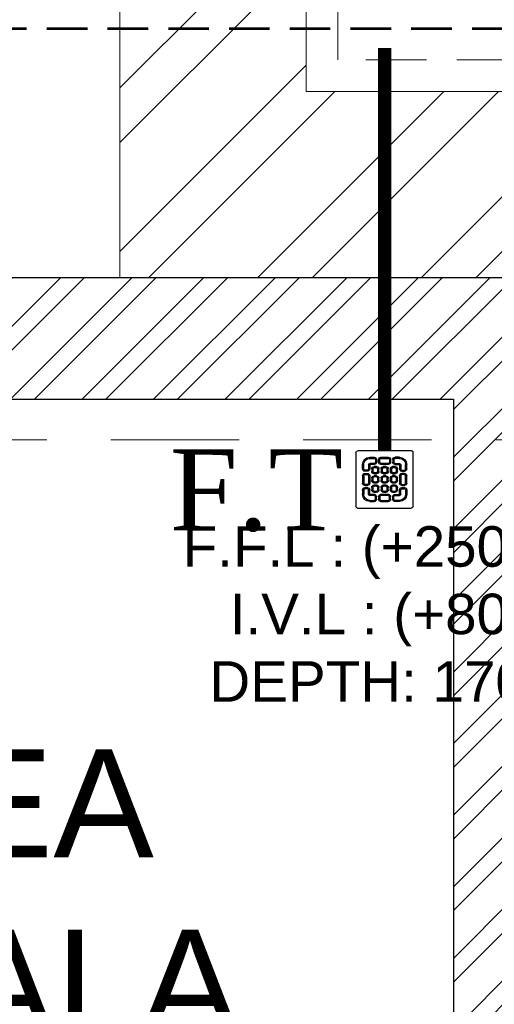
# Model space of a CAD drawing. Header units: inches. Extents: x 704 to 259546, y -107711 to 151004.
# Tile 167 of 243: x 127419 to 127454, y 21583 to 21656. Entities that reach past the tile are written whole.
import ezdxf

# ---------------------------------------------------------------- set-up
doc = ezdxf.new("R2010")
doc.units = ezdxf.units.IN
doc.header["$MEASUREMENT"] = 0
doc.header["$PDMODE"] = 34
doc.linetypes.add('HIDDEN', pattern=[0.375, 0.25, -0.125])
for name, color, linetype in [('A-FORMATEXT', 255, 'Continuous'), ('PD_025_TEXT', 61, 'Continuous'), ('PD_DIMENSION', 101, 'Continuous'), ('PP BALL VALVE', 7, 'Continuous')]:
    doc.layers.add(name, color=color, linetype=linetype)
for name, color, linetype, lineweight in [('PD_BRICK WALL_230', 4, 'Continuous', 50), ('PD_COLUMN', 2, 'Continuous', 60), ('PD_HATCH', 45, 'Continuous', 9), ('PP-GT', 3, 'Continuous', 18), ('PP-TEXT', 7, 'Continuous', 40), ('PP-WWP', 3, 'Continuous', 25)]:
    doc.layers.add(name, color=color, linetype=linetype, lineweight=lineweight)
doc.styles.add('MtX_Times_New_Roman_1', font='times.ttf')
doc.styles.get("Standard").update_dxf_attribs({"font": 'arial.ttf', "height": 6})
doc.styles.add('style1', font='arial.ttf', dxfattribs={"height": 500})
doc.dimstyles.new('Copy of MONTY-1', dxfattribs={"dimtxt": 6, "dimasz": 6, "dimexe": 1.625, "dimexo": 9.125, "dimgap": 0.09, "dimtad": 0, "dimdec": 1, "dimzin": 0, "dimdsep": 46, "dimlunit": 4, "dimtxsty": 'Standard', "dimblk": 'OBLIQUE', "dimcen": 1.125, "dimadec": 0, "dimazin": 0, "dimtfac": 1, "dimtdec": 1, "dimtofl": 0, "dimtmove": 0, "dimatfit": 3, "dimfxl": 7, "dimfxlon": 1, "dimtolj": 1, "dimtzin": 0, "dimlwe": 15, "dimarcsym": 1})

# ---------------------------------------------------------------- blocks, each defined once
blk = doc.blocks.new('columns2')
at = {"layer": 'PD_HATCH', "color": 8, "linetype": 'HIDDEN', "ltscale": 38}
for p, q in [((370.5, 60), (201, 60)), ((369, 48), (201, 48))]:
    blk.add_line(p, q, dxfattribs=at)
blk = doc.blocks.new('_OBLIQUE')
at = {"color": 0, "linetype": 'ByBlock'}
blk.add_line((-0.5, -0.5), (0.5, 0.5), dxfattribs=at)
blk = doc.blocks.new('*D927')
at = {"layer": 'Defpoints', "color": 0, "transparency": 16777216}
for p in [(128253.35, 21655.085), (128253.35, 21636.635), (127137.35, 21576.635)]:
    blk.add_point(p, dxfattribs=at)
at = {"layer": 'PD_DIMENSION', "color": 0, "linetype": 'HIDDEN', "lineweight": 15, "ltscale": 12, "transparency": 16777216}
for p, q in [((127137.35, 21595.085), (127137.35, 21656.585)), ((128253.35, 21641.635), (128253.35, 21656.585))]:
    blk.add_line(p, q, dxfattribs=at)
at = {"layer": 'PD_DIMENSION', "color": 0, "linetype": 'HIDDEN', "lineweight": -2, "ltscale": 12, "transparency": 16777216}
for p, q in [((127137.35, 21655.085), (127690.169, 21655.085)), ((128253.35, 21655.085), (127700.531, 21655.085))]:
    blk.add_line(p, q, dxfattribs=at)
at = {"layer": 'PD_DIMENSION', "color": 0, "lineweight": -2, "transparency": 16777216, "xscale": 2, "yscale": 2, "zscale": 2, "rotation": 180}
blk.add_blockref('_OBLIQUE', (127137.35, 21655.085), dxfattribs=at)
at = {"layer": 'PD_DIMENSION', "color": 0, "lineweight": -2, "transparency": 16777216, "xscale": 2, "yscale": 2, "zscale": 2}
blk.add_blockref('_OBLIQUE', (128253.35, 21655.085), dxfattribs=at)
at = {"layer": 'PD_DIMENSION', "color": 0, "transparency": 16777216, "insert": (127695.35, 21655.085), "char_height": 6, "attachment_point": 5}
blk.add_mtext("\\A1;93'", dxfattribs=at)
blk = doc.blocks.new('PP-GRATING')
at = {"linetype": 'Continuous'}
for p, q in [((-53.1, -49.4), (-53.1, 49.4)), ((-49.7, 52.9), (49.7, 52.9)), ((-27.6, 40.7), (-27.6, 38.6)), ((-19.6, 40.7), (-27.6, 40.7)), ((-19.6, 38.6), (-27.6, 38.6)), ((-19.6, 38.6), (-19.6, 40.7)), ((-17.3, 31.8), (-17.3, 36.4)), ((-15.3, 36.4), (-17.3, 36.4)), ((-15.3, 31.8), (-15.3, 36.4)), ((-11.4, 36.4), (-11.4, 31.8)), ((-9.4, 36.4), (-11.4, 36.4)), ((-9.4, 36.4), (-9.4, 31.8)), ((-7.1, 38.6), (-7.1, 40.7)), ((-7.1, 40.7), (6.5, 40.7)), ((-7.1, 38.6), (6.5, 38.6)), ((6.5, 40.7), (6.5, 38.6)), ((8.8, 31.8), (8.8, 36.4)), ((10.9, 36.4), (8.8, 36.4)), ((10.9, 31.8), (10.9, 36.4)), ((14.7, 31.8), (14.7, 36.4)), ((14.7, 36.4), (16.8, 36.4)), ((16.8, 31.8), (16.8, 36.4)), ((19, 40.7), (27, 40.7)), ((19, 38.6), (19, 40.7)), ((19, 38.6), (27, 38.6)), ((27, 40.7), (27, 38.6)), ((52.6, 50), (52.6, -48.9)), ((-38.9, 27.3), (-41, 27.3)), ((-41, 27.3), (-41, 19.3)), ((-38.9, 19.3), (-41, 19.3)), ((-38.9, 27.3), (-38.9, 19.3)), ((-29.8, 19.3), (-29.8, 27.3)), ((-27.8, 27.3), (-29.8, 27.3)), ((-29.8, 19.3), (-27.8, 19.3)), ((-27.8, 19.3), (-27.8, 27.3)), ((-27.6, 29.6), (-27.6, 27.5)), ((-27.6, 29.6), (-19.6, 29.6)), ((-27.6, 27.5), (-19.6, 27.5)), ((-23.9, 14.8), (-23.9, 19.3)), ((-21.9, 19.3), (-23.9, 19.3)), ((-21.9, 14.8), (-21.9, 19.3)), ((-19.6, 27.5), (-19.6, 29.6)), ((-19.6, 23.6), (-15.1, 23.6)), ((-19.6, 21.6), (-19.6, 23.6)), ((-19.6, 21.6), (-15.1, 21.6)), ((-17.3, 31.8), (-15.3, 31.8)), ((-15.1, 23.6), (-15.1, 21.6)), ((-12.8, 19.3), (-12.8, 14.8)), ((-10.7, 19.3), (-12.8, 19.3)), ((-11.4, 31.8), (-9.4, 31.8)), ((-10.7, 19.3), (-10.7, 14.8)), ((-7.1, 29.6), (6.5, 29.6)), ((-7.1, 29.6), (-7.1, 27.5)), ((-7.1, 27.5), (6.5, 27.5)), ((-6.9, 14.8), (-6.9, 19.3)), ((-4.8, 19.3), (-6.9, 19.3)), ((-4.8, 14.8), (-4.8, 19.3)), ((-2.6, 23.6), (2, 23.6)), ((-2.6, 21.6), (-2.6, 23.6)), ((-2.6, 21.6), (2, 21.6)), ((2, 23.6), (2, 21.6)), ((4.3, 19.3), (4.3, 14.8)), ((6.3, 19.3), (4.3, 19.3)), ((6.3, 19.3), (6.3, 14.8)), ((6.5, 29.6), (6.5, 27.5)), ((8.8, 31.8), (10.9, 31.8)), ((10.2, 14.8), (10.2, 19.3)), ((12.2, 19.3), (10.2, 19.3)), ((12.2, 14.8), (12.2, 19.3)), ((14.5, 23.6), (19, 23.6)), ((14.5, 21.6), (14.5, 23.6)), ((14.5, 21.6), (19, 21.6)), ((16.8, 31.8), (14.7, 31.8)), ((27, 29.6), (19, 29.6)), ((19, 27.5), (19, 29.6)), ((27, 27.5), (19, 27.5)), ((19, 23.6), (19, 21.6)), ((21.3, 19.3), (21.3, 14.8)), ((23.4, 19.3), (21.3, 19.3)), ((23.4, 19.3), (23.4, 14.8)), ((27, 29.6), (27, 27.5)), ((27.2, 19.3), (27.2, 27.3)), ((27.2, 27.3), (29.3, 27.3)), ((29.3, 19.3), (27.2, 19.3)), ((29.3, 19.3), (29.3, 27.3)), ((38.4, 27.3), (38.4, 19.3)), ((38.4, 27.3), (40.4, 27.3)), ((38.4, 19.3), (40.4, 19.3)), ((40.4, 27.3), (40.4, 19.3)), ((-41, 6.8), (-41, -6.8)), ((-38.9, 6.8), (-41, 6.8)), ((-38.9, 6.8), (-38.9, -6.8)), ((-36.7, 17), (-32.1, 17)), ((-36.7, 17), (-36.7, 15)), ((-36.7, 15), (-32.1, 15)), ((-32.1, 11.1), (-36.7, 11.1)), ((-36.7, 11.1), (-36.7, 9.1)), ((-32.1, 9.1), (-36.7, 9.1)), ((-32.1, 9.1), (-32.1, 11.1)), ((-29.8, -6.8), (-29.8, 6.8)), ((-29.8, 6.8), (-27.8, 6.8)), ((-27.8, -6.8), (-27.8, 6.8)), ((-21.9, 14.8), (-23.9, 14.8)), ((-23.9, -2.3), (-23.9, 2.3)), ((-21.9, 2.3), (-23.9, 2.3)), ((-21.9, -2.3), (-21.9, 2.3)), ((-15.1, 12.5), (-19.6, 12.5)), ((-19.6, 12.5), (-19.6, 10.5)), ((-15.1, 10.5), (-19.6, 10.5)), ((-19.6, 6.6), (-15.1, 6.6)), ((-19.6, 4.5), (-19.6, 6.6)), ((-19.6, 4.5), (-15.1, 4.5)), ((-15.1, 12.5), (-15.1, 10.5)), ((-15.1, 6.6), (-15.1, 4.5)), ((-12.8, 14.8), (-10.7, 14.8)), ((-12.8, 2.3), (-12.8, -2.3)), ((-10.7, 2.3), (-12.8, 2.3)), ((-10.7, 2.3), (-10.7, -2.3)), ((-4.8, 14.8), (-6.9, 14.8)), ((-6.9, -2.3), (-6.9, 2.3)), ((-4.8, 2.3), (-6.9, 2.3)), ((-4.8, -2.3), (-4.8, 2.3)), ((2, 12.5), (-2.6, 12.5)), ((-2.6, 12.5), (-2.6, 10.5)), ((2, 10.5), (-2.6, 10.5)), ((-2.6, 6.6), (2, 6.6)), ((-2.6, 4.5), (-2.6, 6.6)), ((-2.6, 4.5), (2, 4.5)), ((2, 12.5), (2, 10.5)), ((2, 6.6), (2, 4.5)), ((4.3, 14.8), (6.3, 14.8)), ((4.3, 2.3), (4.3, -2.3)), ((6.3, 2.3), (4.3, 2.3)), ((6.3, 2.3), (6.3, -2.3)), ((12.2, 14.8), (10.2, 14.8)), ((10.2, -2.3), (10.2, 2.3)), ((12.2, 2.3), (10.2, 2.3)), ((12.2, -2.3), (12.2, 2.3)), ((19, 12.5), (14.5, 12.5)), ((14.5, 12.5), (14.5, 10.5)), ((19, 10.5), (14.5, 10.5)), ((14.5, 6.6), (19, 6.6)), ((14.5, 4.5), (14.5, 6.6)), ((14.5, 4.5), (19, 4.5)), ((19, 12.5), (19, 10.5)), ((19, 6.6), (19, 4.5)), ((21.3, 14.8), (23.4, 14.8)), ((21.3, 2.3), (21.3, -2.3)), ((23.4, 2.3), (21.3, 2.3)), ((23.4, 2.3), (23.4, -2.3)), ((27.2, -6.8), (27.2, 6.8)), ((29.3, 6.8), (27.2, 6.8)), ((29.3, -6.8), (29.3, 6.8)), ((36.1, 17), (31.5, 17)), ((36.1, 15), (31.5, 15)), ((31.5, 11.1), (36.1, 11.1)), ((31.5, 9.1), (31.5, 11.1)), ((31.5, 9.1), (36.1, 9.1)), ((36.1, 17), (36.1, 15)), ((36.1, 11.1), (36.1, 9.1)), ((38.4, 6.8), (38.4, -6.8)), ((38.4, 6.8), (40.4, 6.8)), ((40.4, 6.8), (40.4, -6.8)), ((-41, -6.8), (-38.9, -6.8)), ((-36.7, -9.1), (-32.1, -9.1)), ((-36.7, -9.1), (-36.7, -11.1)), ((-36.7, -11.1), (-32.1, -11.1)), ((-36.7, -17), (-36.7, -15)), ((-36.7, -15), (-32.1, -15)), ((-36.7, -17), (-32.1, -17)), ((-32.1, -9.1), (-32.1, -11.1)), ((-29.8, -6.8), (-27.8, -6.8)), ((-21.9, -2.3), (-23.9, -2.3)), ((-23.9, -19.3), (-23.9, -14.8)), ((-21.9, -14.8), (-23.9, -14.8)), ((-21.9, -19.3), (-21.9, -14.8)), ((-15.1, -4.5), (-19.6, -4.5)), ((-19.6, -4.5), (-19.6, -6.6)), ((-15.1, -6.6), (-19.6, -6.6)), ((-19.6, -10.5), (-15.1, -10.5)), ((-19.6, -12.5), (-19.6, -10.5)), ((-19.6, -12.5), (-15.1, -12.5)), ((-15.1, -4.5), (-15.1, -6.6)), ((-15.1, -10.5), (-15.1, -12.5)), ((-12.8, -2.3), (-10.7, -2.3)), ((-12.8, -14.8), (-12.8, -19.3)), ((-10.7, -14.8), (-12.8, -14.8)), ((-10.7, -14.8), (-10.7, -19.3)), ((-4.8, -2.3), (-6.9, -2.3)), ((-6.9, -19.3), (-6.9, -14.8)), ((-4.8, -14.8), (-6.9, -14.8)), ((-4.8, -19.3), (-4.8, -14.8)), ((2, -4.5), (-2.6, -4.5)), ((-2.6, -4.5), (-2.6, -6.6)), ((2, -6.6), (-2.6, -6.6)), ((-2.6, -10.5), (2, -10.5)), ((-2.6, -12.5), (-2.6, -10.5)), ((-2.6, -12.5), (2, -12.5)), ((2, -4.5), (2, -6.6)), ((2, -10.5), (2, -12.5)), ((4.3, -2.3), (6.3, -2.3)), ((4.3, -14.8), (4.3, -19.3)), ((6.3, -14.8), (4.3, -14.8)), ((6.3, -14.8), (6.3, -19.3)), ((12.2, -2.3), (10.2, -2.3)), ((10.2, -19.3), (10.2, -14.8)), ((12.2, -14.8), (10.2, -14.8)), ((12.2, -19.3), (12.2, -14.8)), ((19, -4.5), (14.5, -4.5)), ((14.5, -4.5), (14.5, -6.6)), ((19, -6.6), (14.5, -6.6)), ((14.5, -10.5), (19, -10.5)), ((14.5, -12.5), (14.5, -10.5)), ((14.5, -12.5), (19, -12.5)), ((19, -4.5), (19, -6.6)), ((19, -10.5), (19, -12.5)), ((21.3, -2.3), (23.4, -2.3)), ((21.3, -14.8), (21.3, -19.3)), ((23.4, -14.8), (21.3, -14.8)), ((23.4, -14.8), (23.4, -19.3)), ((29.3, -6.8), (27.2, -6.8)), ((36.1, -9.1), (31.5, -9.1)), ((31.5, -9.1), (31.5, -11.1)), ((36.1, -11.1), (31.5, -11.1)), ((36.1, -15), (31.5, -15)), ((36.1, -17), (31.5, -17)), ((36.1, -9.1), (36.1, -11.1)), ((36.1, -17), (36.1, -15)), ((40.4, -6.8), (38.4, -6.8)), ((-41, -27.3), (-41, -19.3)), ((-38.9, -19.3), (-41, -19.3)), ((-38.9, -27.3), (-41, -27.3)), ((-38.9, -27.3), (-38.9, -19.3)), ((-29.8, -19.3), (-27.8, -19.3)), ((-29.8, -19.3), (-29.8, -27.3)), ((-27.8, -27.3), (-29.8, -27.3)), ((-27.8, -19.3), (-27.8, -27.3)), ((-27.6, -27.5), (-19.6, -27.5)), ((-27.6, -29.6), (-27.6, -27.5)), ((-27.6, -29.6), (-19.6, -29.6)), ((-21.9, -19.3), (-23.9, -19.3)), ((-15.1, -21.6), (-19.6, -21.6)), ((-19.6, -21.6), (-19.6, -23.6)), ((-15.1, -23.6), (-19.6, -23.6)), ((-19.6, -27.5), (-19.6, -29.6)), ((-17.3, -31.8), (-17.3, -36.4)), ((-17.3, -31.8), (-15.3, -31.8)), ((-15.3, -31.8), (-15.3, -36.4)), ((-15.1, -21.6), (-15.1, -23.6)), ((-12.8, -19.3), (-10.7, -19.3)), ((-11.4, -36.4), (-11.4, -31.8)), ((-11.4, -31.8), (-9.4, -31.8)), ((-9.4, -36.4), (-9.4, -31.8)), ((-7.1, -27.5), (6.5, -27.5)), ((-7.1, -29.6), (-7.1, -27.5)), ((-7.1, -29.6), (6.5, -29.6)), ((-4.8, -19.3), (-6.9, -19.3)), ((2, -21.6), (-2.6, -21.6)), ((-2.6, -21.6), (-2.6, -23.6)), ((2, -23.6), (-2.6, -23.6)), ((2, -21.6), (2, -23.6)), ((4.3, -19.3), (6.3, -19.3)), ((6.5, -29.6), (6.5, -27.5)), ((8.8, -31.8), (8.8, -36.4)), ((8.8, -31.8), (10.9, -31.8)), ((12.2, -19.3), (10.2, -19.3)), ((10.9, -31.8), (10.9, -36.4)), ((19, -21.6), (14.5, -21.6)), ((14.5, -21.6), (14.5, -23.6)), ((19, -23.6), (14.5, -23.6)), ((14.7, -31.8), (14.7, -36.4)), ((16.8, -31.8), (14.7, -31.8)), ((16.8, -31.8), (16.8, -36.4)), ((19, -21.6), (19, -23.6)), ((27, -27.5), (19, -27.5)), ((19, -27.5), (19, -29.6)), ((27, -29.6), (19, -29.6)), ((21.3, -19.3), (23.4, -19.3)), ((27, -29.6), (27, -27.5)), ((27.2, -19.3), (27.2, -27.3)), ((29.3, -19.3), (27.2, -19.3)), ((27.2, -27.3), (29.3, -27.3)), ((29.3, -19.3), (29.3, -27.3)), ((38.4, -19.3), (40.4, -19.3)), ((38.4, -27.3), (38.4, -19.3)), ((38.4, -27.3), (40.4, -27.3)), ((40.4, -27.3), (40.4, -19.3)), ((49.2, -52.3), (-50.3, -52.3)), ((-27.6, -40.7), (-27.6, -38.6)), ((-19.6, -38.6), (-27.6, -38.6)), ((-19.6, -40.7), (-27.6, -40.7)), ((-19.6, -38.6), (-19.6, -40.7)), ((-15.3, -36.4), (-17.3, -36.4)), ((-9.4, -36.4), (-11.4, -36.4)), ((6.5, -38.6), (-7.1, -38.6)), ((-7.1, -38.6), (-7.1, -40.7)), ((6.5, -40.7), (-7.1, -40.7)), ((6.5, -38.7), (6.5, -40.7)), ((8.8, -36.4), (10.9, -36.4)), ((14.7, -36.4), (16.8, -36.4)), ((19, -38.6), (19, -40.7)), ((19, -38.6), (27, -38.6)), ((19, -40.7), (27, -40.7)), ((27, -40.7), (27, -38.6))]:
    blk.add_line(p, q, dxfattribs=at)
for centre, radius, start, end in [((-49.7, 49.4), 3.41, 90, 180), ((-27.6, 27.3), 13.4, 90, 180), ((-27.6, 27.3), 11.4, 90, 180), ((-19.6, 36.4), 4.32, 360, 90), ((-19.6, 36.4), 2.27, 360, 90), ((-7.1, 36.4), 4.32, 90, 180), ((-7.1, 36.4), 2.27, 90, 180), ((6.5, 36.4), 4.32, 360, 90), ((6.5, 36.4), 2.27, 360, 90), ((19, 36.4), 4.32, 90, 180), ((19, 36.4), 2.27, 90, 180), ((27, 27.3), 13.4, 0, 90), ((27, 27.3), 11.4, 0, 90), ((49.7, 50), 2.84, 360, 90), ((-36.7, 19.3), 4.32, 180, 270), ((-36.7, 19.3), 2.27, 180, 270), ((-32.1, 19.3), 4.32, 270, 360), ((-32.1, 19.3), 2.27, 270, 360), ((-27.6, 27.3), 2.27, 90, 180), ((-27.6, 27.3), 0.227, 90, 180), ((-19.6, 19.3), 4.32, 90, 180), ((-19.6, 19.3), 2.27, 90, 180), ((-19.6, 19.3), 2.27, 90, 180), ((-19.6, 31.8), 4.32, 270, 360), ((-19.6, 31.8), 2.27, 270, 360), ((-15.1, 19.3), 4.32, 360, 90), ((-15.1, 19.3), 2.27, 360, 90), ((-7.1, 31.8), 4.32, 180, 270), ((-7.1, 31.8), 2.27, 180, 270), ((-2.6, 19.3), 4.32, 90, 180), ((-2.6, 19.3), 2.27, 90, 180), ((-2.6, 19.3), 2.27, 90, 180), ((2, 19.3), 4.32, 360, 90), ((2, 19.3), 2.27, 360, 90), ((6.5, 31.8), 4.32, 270, 360), ((6.5, 31.8), 2.27, 270, 360), ((14.5, 19.3), 4.32, 90, 180), ((14.5, 19.3), 2.27, 90, 180), ((19, 31.8), 4.32, 180, 270), ((19, 31.8), 2.27, 180, 270), ((19, 19.3), 4.32, 360, 90), ((19, 19.3), 2.27, 360, 90), ((27, 27.3), 2.27, 0, 90), ((27, 27.3), 0.227, 0, 90), ((31.5, 19.3), 4.32, 180, 270), ((31.5, 19.3), 2.27, 180, 270), ((36.1, 19.3), 2.27, 270, 0), ((36.1, 19.3), 4.32, 270, 0), ((-36.7, 6.8), 4.32, 90, 180), ((-36.7, 6.8), 2.27, 90, 180), ((-32.1, 6.8), 4.32, 360, 90), ((-32.1, 6.8), 2.27, 360, 90), ((-19.6, 14.8), 4.32, 180, 270), ((-19.6, 2.3), 4.32, 90, 180), ((-19.6, 14.8), 2.27, 180, 270), ((-19.6, 2.3), 2.27, 90, 180), ((-19.6, 2.3), 2.27, 90, 180), ((-15.1, 14.8), 2.27, 270, 360), ((-15.1, 14.8), 4.32, 270, 0), ((-15.1, 2.3), 4.32, 360, 90), ((-15.1, 2.3), 2.27, 360, 90), ((-2.6, 14.8), 4.32, 180, 270), ((-2.6, 2.3), 4.32, 90, 180), ((-2.6, 14.8), 2.27, 180, 270), ((-2.6, 2.3), 2.27, 90, 180), ((-2.6, 2.3), 2.27, 90, 180), ((2, 14.8), 2.27, 270, 0), ((2, 14.8), 4.32, 270, 0), ((2, 2.3), 4.32, 360, 90), ((2, 2.3), 2.27, 360, 90), ((14.5, 14.8), 4.32, 180, 270), ((14.5, 2.3), 4.32, 90, 180), ((14.5, 14.8), 2.27, 180, 270), ((14.5, 2.3), 2.27, 90, 180), ((14.5, 2.3), 2.27, 90, 180), ((19, 14.8), 2.27, 270, 0), ((19, 14.8), 4.32, 270, 0), ((19, 2.3), 4.32, 360, 90), ((19, 2.3), 2.27, 360, 90), ((31.5, 6.8), 4.32, 90, 180), ((31.5, 6.8), 2.27, 90, 180), ((36.1, 6.8), 4.32, 360, 90), ((36.1, 6.8), 2.27, 360, 90), ((-36.7, -6.8), 4.32, 180, 270), ((-36.7, -19.3), 4.32, 90, 180), ((-36.7, -6.8), 2.27, 180, 270), ((-36.7, -19.3), 2.27, 90, 180), ((-32.1, -6.8), 4.32, 270, 360), ((-32.1, -6.8), 2.27, 270, 360), ((-32.1, -19.3), 4.32, 360, 90), ((-32.1, -19.3), 2.27, 360, 90), ((-19.6, -2.3), 4.32, 180, 270), ((-19.6, -14.8), 4.32, 90, 180), ((-19.6, -2.3), 2.27, 180, 270), ((-19.6, -14.8), 2.27, 90, 180), ((-19.6, -14.8), 2.27, 90, 180), ((-15.1, -2.3), 2.27, 270, 360), ((-15.1, -2.3), 4.32, 270, 0), ((-15.1, -14.8), 4.32, 360, 90), ((-15.1, -14.8), 2.27, 360, 90), ((-2.6, -2.3), 4.32, 180, 270), ((-2.6, -14.8), 4.32, 90, 180), ((-2.6, -2.3), 2.27, 180, 270), ((-2.6, -14.8), 2.27, 90, 180), ((-2.6, -14.8), 2.27, 90, 180), ((2, -2.3), 2.27, 270, 0), ((2, -2.3), 4.32, 270, 0), ((2, -14.8), 4.32, 360, 90), ((2, -14.8), 2.27, 360, 90), ((14.5, -2.3), 4.32, 180, 270), ((14.5, -14.8), 4.32, 90, 180), ((14.5, -2.3), 2.27, 180, 270), ((14.5, -14.8), 2.27, 90, 180), ((14.5, -14.8), 2.27, 90, 180), ((19, -2.3), 2.27, 270, 0), ((19, -2.3), 4.32, 270, 0), ((19, -14.8), 4.32, 360, 90), ((19, -14.8), 2.27, 360, 90), ((31.5, -6.8), 4.32, 180, 270), ((31.5, -19.3), 4.32, 90, 180), ((31.5, -6.8), 2.27, 180, 270), ((31.5, -19.3), 2.27, 90, 180), ((36.1, -6.8), 2.27, 270, 0), ((36.1, -6.8), 4.32, 270, 0), ((36.1, -19.3), 4.32, 360, 90), ((36.1, -19.3), 2.27, 360, 90), ((-27.6, -27.3), 13.4, 180, 270), ((-27.6, -27.3), 11.4, 180, 270), ((-27.6, -27.3), 2.27, 180, 270), ((-27.6, -27.3), 0.227, 180, 270), ((-19.6, -19.3), 4.32, 180, 270), ((-19.6, -19.3), 2.27, 180, 270), ((-19.6, -31.8), 4.32, 360, 90), ((-19.6, -31.8), 2.27, 360, 90), ((-15.1, -19.3), 2.27, 270, 360), ((-15.1, -19.3), 4.32, 270, 0), ((-7.1, -31.8), 4.32, 90, 180), ((-7.1, -31.8), 2.27, 90, 180), ((-2.6, -19.3), 4.32, 180, 270), ((-2.6, -19.3), 2.27, 180, 270), ((2, -19.3), 2.27, 270, 0), ((2, -19.3), 4.32, 270, 0), ((6.5, -31.8), 4.32, 360, 90), ((6.5, -31.8), 2.27, 360, 90), ((14.5, -19.3), 4.32, 180, 270), ((14.5, -19.3), 2.27, 180, 270), ((19, -31.8), 4.32, 90, 180), ((19, -31.8), 2.27, 90, 180), ((19, -19.3), 2.27, 270, 0), ((19, -19.3), 4.32, 270, 0), ((27, -27.3), 2.27, 270, 360), ((27, -27.3), 0.227, 270, 360), ((27, -27.3), 13.4, 270, 360), ((27, -27.3), 11.4, 270, 360), ((-50.7, -49.8), 2.49, 171.2591, 278.7567), ((-19.6, -36.4), 4.32, 270, 0), ((-19.6, -36.4), 2.27, 270, 0), ((-7.1, -36.4), 4.32, 180, 270), ((-7.1, -36.4), 2.27, 180, 270), ((6.6, -36.4), 2.27, 269.679, 359.679), ((6.6, -36.4), 4.32, 269.679, 359.679), ((19, -36.4), 4.32, 180, 270), ((19, -36.4), 2.27, 180, 270), ((49.2, -48.9), 3.41, 270, 360)]:
    blk.add_arc(centre, radius, start, end, dxfattribs=at)
blk = doc.blocks.new('GT300X300MM-PP')
at = {"layer": 'PP-GT'}
h = blk.add_hatch(dxfattribs=at)
h.set_pattern_fill('ANSI32', color=9, scale=15, style=0)
h.set_pattern_definition([(45, (-53050, -63950.75), (-101.02788, 101.02788), []), (45, (-52982.65, -63950.75), (-101.02788, 101.02788), [])])
h.paths.add_polyline_path([(-380, 380), (-380, -380), (380, -380), (380, 380)])
h.paths.add_polyline_path([(150, 150), (-150, 150), (-150, -150), (150, -150)])
at = {"layer": 'PP-GT', "color": 0}
for points in [[(380, 380), (-380, 380), (-380, -380), (380, -380)], [(150, 150), (-150, 150), (-150, -150), (150, -150)]]:
    blk.add_lwpolyline(points, close=True, dxfattribs=at)
at = {"layer": 'PP-GT', "color": 4, "linetype": 'HIDDEN', "ltscale": 300}
blk.add_lwpolyline([(110.9, -110.9), (-110.9, -110.9), (-110.9, 110.9), (110.9, 110.9)], close=True, dxfattribs=at)
at = {"layer": 'PP-GT', "color": 4}
for points in [[(-99.9, -27.3), (-86.3, -27.3), (-86.3, 27.3), (-99.9, 27.3)], [(99.9, -27.3), (86.3, -27.3), (86.3, 27.3), (99.9, 27.3)]]:
    blk.add_lwpolyline(points, close=True, dxfattribs=at)
blk = doc.blocks.new('GF')
at = {"layer": 'PD_HATCH'}
h = blk.add_hatch(dxfattribs=at)
h.set_pattern_fill('ANSI32', color=8, scale=10)
h.set_pattern_definition([(45, (-14275.403, 2047.8815), (-2.65165043, 2.65165043), []), (45, (-14273.6353, 2047.8815), (-2.65165043, 2.65165043), [])])
h.paths.add_polyline_path([(128040.35, 21384.135), (128022.35, 21384.135), (128022.35, 21375.135), (128040.35, 21375.135)], flags=17)
h.paths.add_polyline_path([(128238.35, 21636.635), (128071.85, 21636.635), (128071.85, 21627.635), (128238.35, 21627.635)])
h.paths.add_polyline_path([(128253.35, 21618.635), (128244.35, 21618.635), (128244.35, 21607.302), (128253.35, 21607.302)])
h.paths.add_polyline_path([(128253.35, 21487.302), (128244.35, 21487.302), (128244.35, 21480.135), (128253.35, 21480.135)])
h.paths.add_polyline_path([(128235.35, 21477.135), (128130.35, 21477.135), (128130.35, 21468.135), (128235.35, 21468.135)])
h.paths.add_polyline_path([(128121.35, 21477.135), (128049.35, 21477.135), (128049.35, 21468.135), (128121.35, 21468.135)])
h.paths.add_polyline_path([(128056.85, 21636.635), (127891.85, 21636.635), (127891.85, 21627.635), (128056.85, 21627.635)])
h.paths.add_polyline_path([(127876.85, 21636.635), (127707.35, 21636.635), (127707.35, 21627.635), (127876.85, 21627.635)])
h.paths.add_polyline_path([(128121.35, 21375.135), (128121.35, 21384.135), (128103.35, 21384.135), (128103.35, 21375.135)])
h.paths.add_polyline_path([(128130.35, 21375.135), (128121.35, 21375.135), (128121.35, 21312.135), (128130.35, 21312.135)])
h.paths.add_polyline_path([(128049.35, 21384.135), (128049.35, 21375.135), (128067.35, 21375.135), (128067.35, 21384.135)])
h.paths.add_polyline_path([(128049.35, 21465.135), (128040.35, 21465.135), (128040.35, 21387.135), (128049.35, 21387.135)])
h.paths.add_polyline_path([(128040.35, 21468.135), (128040.35, 21477.135), (127959.35, 21477.135), (127959.35, 21375.135), (127986.35, 21375.135), (127986.35, 21384.135), (127968.35, 21384.135), (127968.35, 21468.135)])
h.paths.add_polyline_path([(128130.35, 21465.135), (128121.35, 21465.135), (128121.35, 21387.135), (128130.35, 21387.135)])
h.paths.add_polyline_path([(128244.35, 21446.135), (128253.35, 21446.135), (128253.35, 21465.135), (128244.35, 21465.135)])
h.paths.add_polyline_path([(128244.35, 21326.135), (128253.35, 21326.135), (128253.35, 21325.135), (128244.35, 21325.135)])
h.paths.add_polyline_path([(128244.35, 21252.635), (128253.35, 21252.635), (128253.35, 21310.135), (128244.35, 21310.135)])
h.paths.add_polyline_path([(127692.35, 21636.635), (127522.85, 21636.635), (127522.85, 21627.635), (127549.478, 21627.635), (127549.478, 21398.635), (127577.978, 21398.635), (127577.978, 21403.135), (127553.978, 21403.135), (127553.978, 21463.135), (127577.978, 21463.135), (127577.978, 21467.635), (127553.978, 21467.635), (127553.978, 21527.635), (127625.978, 21527.635), (127625.978, 21398.634), (127630.478, 21398.634), (127630.478, 21532.135), (127553.978, 21532.135), (127553.978, 21627.635), (127692.35, 21627.635)])
h.paths.add_polyline_path([(127212.35, 21627.635), (127323.35, 21627.635), (127323.35, 21636.635), (127212.35, 21636.635)])
h.paths.add_polyline_path([(127146.35, 21438.135), (127137.35, 21438.135), (127137.35, 21465.135), (127146.35, 21465.135)])
h.paths.add_polyline_path([(127146.35, 21356.135), (127137.35, 21356.135), (127137.35, 21325.135), (127146.35, 21325.135)])
h.paths.add_polyline_path([(127146.35, 21287.135), (127137.35, 21287.135), (127137.35, 21310.135), (127146.35, 21310.135)])
h.paths.add_polyline_path([(127146.35, 21197.135), (127137.35, 21197.135), (127137.35, 21170.135), (127146.35, 21170.135)])
h.paths.add_polyline_path([(127146.35, 21128.135), (127137.35, 21128.135), (127137.35, 21155.135), (127146.35, 21155.135)])
h.paths.add_polyline_path([(127146.35, 21038.135), (127137.35, 21038.135), (127137.35, 21015.135), (127146.35, 21015.135)])
h.paths.add_polyline_path([(127146.35, 20969.135), (127137.35, 20969.135), (127137.35, 21000.135), (127146.35, 21000.135)])
h.paths.add_polyline_path([(127146.35, 20887.135), (127137.35, 20887.135), (127137.35, 20860.135), (127146.35, 20860.135)])
h.paths.add_polyline_path([(127146.35, 20834.299), (127137.35, 20834.299), (127137.35, 20845.135), (127146.35, 20845.135)])
h.paths.add_polyline_path([(127146.35, 20774.299), (127137.35, 20774.299), (127137.35, 20763.635), (127146.35, 20763.635)])
h.paths.add_polyline_path([(127137.35, 20748.635), (127197.35, 20688.635), (127197.35, 20701.363), (127150.078, 20748.635)])
h.paths.add_polyline_path([(127212.35, 20688.635), (127323.35, 20688.635), (127323.35, 20697.635), (127212.35, 20697.635)])
h.paths.add_polyline_path([(127155.35, 21160.384), (127352.478, 21160.384), (127352.478, 21164.885), (127155.35, 21164.885)])
h.paths.add_polyline_path([(127352.478, 21627.635), (127352.478, 21398.635), (127356.978, 21398.635), (127356.978, 21627.635), (127450.978, 21627.635), (127450.978, 21398.635), (127455.478, 21398.635), (127455.478, 21627.635), (127465.85, 21627.635), (127465.85, 21636.635), (127338.35, 21636.635), (127338.35, 21627.635)])
at = {"layer": 'PD_BRICK WALL_230', "color": 8, "lineweight": 30}
blk.add_lwpolyline([(127465.85, 21636.635), (127338.35, 21636.635), (127338.35, 21627.635), (127352.478, 21627.635), (127352.478, 21403.135), (127352.478, 21403.135), (127352.478, 21398.635), (127356.978, 21398.635), (127356.978, 21627.635), (127450.978, 21627.635), (127450.978, 21398.635), (127455.478, 21398.635), (127455.478, 21627.635), (127465.85, 21627.635)], close=True, dxfattribs=at)
at = {"layer": 'PD_COLUMN', "color": 8}
blk.add_blockref('columns2', (127137.35, 21576.635), dxfattribs=at)
at = {"layer": 'PD_025_TEXT', "color": 8, "insert": (127349.655, 21601.684), "char_height": 8, "attachment_point": 1, "style": 'style1'}
blk.add_mtext_dynamic_manual_height_columns('\\pi30.696;BUN TEA\\P\\pi24.044;CHAI WALA\\P\\pi18.185;7\'-10"  X 19\'-1"', width=109.02566, gutter_width=60, heights=[0], dxfattribs=at)
at = {"layer": 'PD_DIMENSION', "color": 8, "linetype": 'HIDDEN', "ltscale": 12}
dim = blk.add_linear_dim(base=(128253.35, 21655.085), p1=(127137.35, 21576.635), p2=(128253.35, 21636.635), dimstyle='Copy of MONTY-1', override={"dimasz": 2, "dimexe": 1.5, "dimexo": 5, "dimdec": 1, "dimtmove": 1, "dimfxl": 60}, dxfattribs=at)
dim.commit()
dim.dimension.update_dxf_attribs({"geometry": '*D927', "text_midpoint": (127695.35, 21655.085)})

msp = doc.modelspace()

# ---------------------------------------------------------------- linework, layer by layer
at = {"layer": 'A-FORMATEXT', "color": 3, "lineweight": 53, "const_width": 1}
msp.add_lwpolyline([(127445.873, 21623.817), (127445.873, 21653.656)], dxfattribs=at)
at = {"layer": 'PP BALL VALVE', "lineweight": 53}
msp.add_circle((130061.482, 21646.646), 129357.588, dxfattribs=at)

# ---------------------------------------------------------------- block references
at = {"lineweight": 53}
msp.add_blockref('GF', (0, 0), dxfattribs=at)
at = {"layer": 'PP-GT', "xscale": 0.05999999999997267, "yscale": 0.05999999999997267, "zscale": 0.05999999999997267}
msp.add_blockref('GT300X300MM-PP', (127449.069, 21659.435), dxfattribs=at)
at = {"layer": 'PP-WWP', "xscale": -0.04021621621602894, "yscale": 0.04021621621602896, "zscale": 40.21621621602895, "rotation": 89.99999999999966}
msp.add_blockref('PP-GRATING', (127445.873, 21621.68), dxfattribs=at)

# ---------------------------------------------------------------- texts
at = {"layer": 'PP-TEXT', "style": 'MtX_Times_New_Roman_1'}
msp.add_text('F.T', height=6, dxfattribs=at).set_placement((127429.957, 21617.918))
at = {"layer": 'PP-TEXT', "insert": (127463.393, 21618.226), "char_height": 3, "attachment_point": 3}
msp.add_mtext('F.F.L : (+250MM)\\PI.V.L : (+80MM)\\PDEPTH: 170mm', dxfattribs=at)

doc.saveas('drawing.dxf')
